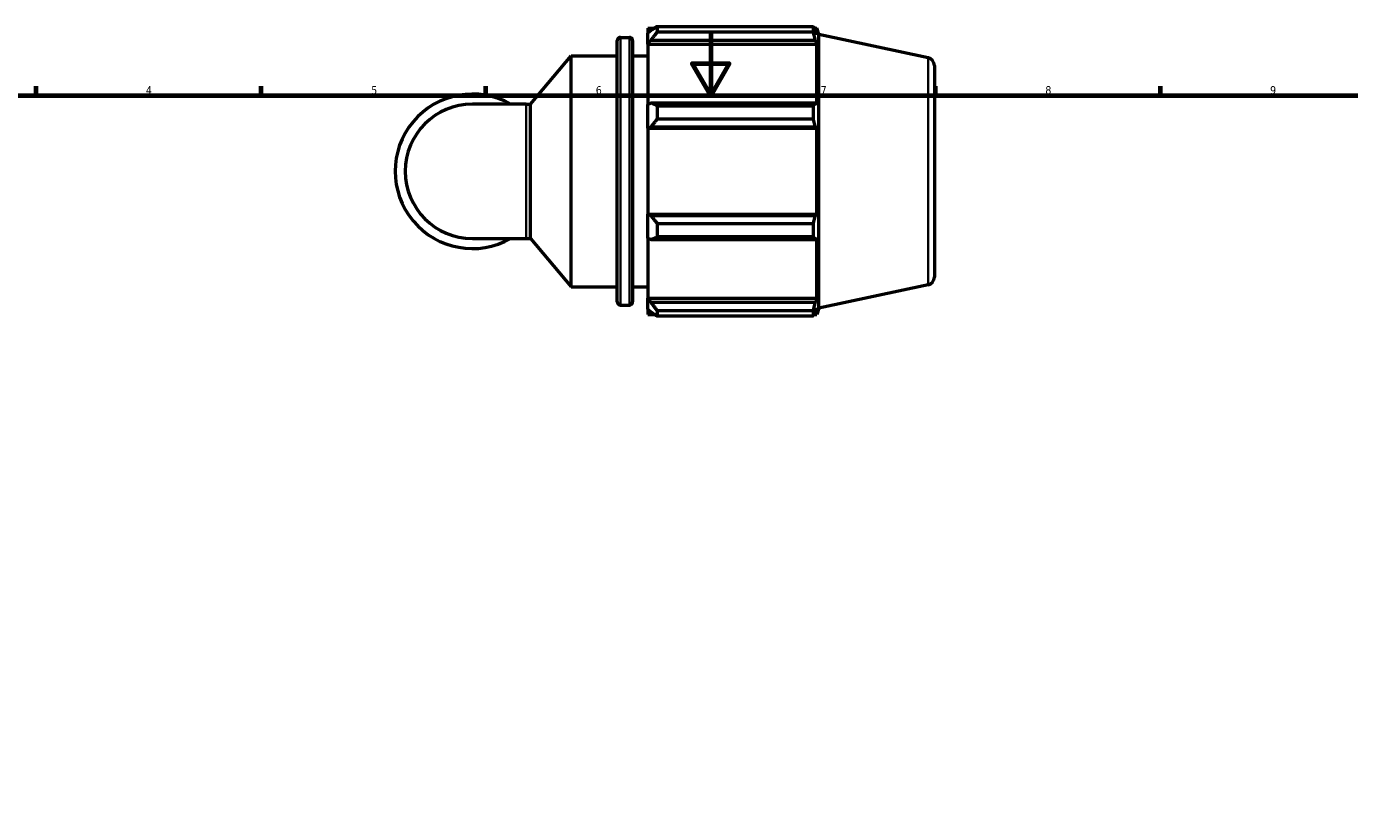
# Model space of a CAD drawing. Header units: millimetres. Extents: x 0 to 931, y 0 to 900.
# Tile 3 of 6: x 207 to 620, y 350 to 596. Entities that reach past the tile are written whole.
import ezdxf

# ---------------------------------------------------------------- set-up
doc = ezdxf.new("R2010")
doc.units = ezdxf.units.MM
for name, color, linetype, lineweight in [('Border (ISO)', 7, 'Continuous', 70), ('Visible (ISO)', 7, 'Continuous', 50), ('Visible Narrow (ISO)', 7, 'Continuous', 35)]:
    doc.layers.add(name, color=color, linetype=linetype, lineweight=lineweight)
doc.styles.add('Note Text (ISO)', font='tahoma.ttf')

# ---------------------------------------------------------------- blocks, each defined once
blk = doc.blocks.new('Borders Default Border')
at = {"layer": 'Border (ISO)'}
for p, q in [((210.25, 574), (210.25, 576.9)), ((280.33, 574), (280.33, 576.9)), ((350.42, 574), (350.42, 576.9)), ((490.58, 574), (490.58, 576.9)), ((560.67, 574), (560.67, 576.9))]:
    blk.add_line(p, q, dxfattribs=at)
at = {"layer": 'Border (ISO)', "flags": 128}
for points in [[(420.5, 594), (420.5, 574), (414.73, 584), (426.27, 584), (420.5, 574)], [(20, 20), (20, 574), (821, 574), (821, 20), (20, 20)]]:
    blk.add_lwpolyline(points, dxfattribs=at)
at = {"layer": 'Border (ISO)', "color": 232, "true_color": 0xca0064, "char_height": 2.5, "attachment_point": 7, "style": 'Note Text (ISO)'}
for s, insert in [('4', (244.42, 574.4)), ('5', (314.64, 574.35)), ('6', (384.66, 574.35)), ('7', (454.77, 574.4)), ('8', (524.81, 574.34)), ('9', (594.88, 574.35))]:
    blk.add_mtext(s, dxfattribs=dict(at, insert=insert))

msp = doc.modelspace()

# ---------------------------------------------------------------- linework, layer by layer
at = {"layer": 'Visible (ISO)'}
for p, q in [((400.939, 594.981), (400.939, 593.372)), ((400.939, 594.981), (402.983, 594.981)), ((401.899, 594.288), (400.939, 593.372)), ((403.819, 595.505), (403.819, 593.769)), ((403.819, 595.505), (452.482, 595.505)), ((452.482, 593.769), (452.482, 595.505)), ((452.754, 594.981), (453.573, 594.981)), ((453.573, 592.915), (453.106, 594.288)), ((454.219, 592.993), (453.573, 594.981)), ((453.573, 592.915), (453.573, 594.981)), ((391.339, 509.581), (391.339, 591.101)), ((392.339, 592.101), (395.139, 592.101)), ((396.139, 591.101), (396.139, 509.581)), ((400.939, 590.363), (400.939, 593.372)), ((400.939, 590.363), (401.899, 591.214)), ((400.939, 589.937), (400.939, 590.363)), ((400.939, 589.937), (400.939, 571.175)), ((400.939, 589.937), (453.573, 589.937)), ((401.899, 591.214), (453.106, 591.214)), ((452.482, 593.769), (403.819, 593.769)), ((453.106, 591.214), (453.573, 589.937)), ((453.573, 570.953), (453.573, 589.937)), ((454.219, 507.689), (454.219, 592.993)), ((488.239, 585.762), (454.219, 592.993)), ((364.315, 571.296), (376.939, 586.341)), ((376.939, 514.341), (376.939, 586.341)), ((376.939, 586.341), (391.339, 586.341)), ((396.139, 586.341), (400.939, 586.341)), ((490.219, 583.316), (490.219, 517.365)), ((362.983, 571.296), (346.219, 571.296)), ((362.983, 571.296), (364.315, 571.296)), ((364.315, 529.386), (364.315, 571.296)), ((401.899, 571.618), (400.939, 571.175)), ((400.939, 563.908), (400.939, 571.175)), ((453.106, 571.618), (401.899, 571.618)), ((403.819, 570.784), (403.819, 566.594)), ((403.819, 570.784), (452.482, 570.784)), ((452.482, 566.594), (452.482, 570.784)), ((453.573, 570.953), (453.106, 571.618)), ((452.482, 566.594), (403.819, 566.594)), ((400.939, 563.908), (401.899, 564.197)), ((400.939, 563.764), (400.939, 563.908)), ((400.939, 563.764), (400.939, 536.917)), ((400.939, 563.764), (453.573, 563.764)), ((401.899, 564.197), (453.106, 564.197)), ((453.106, 564.197), (453.573, 563.764)), ((453.573, 536.917), (453.573, 563.764)), ((400.939, 536.773), (400.939, 536.917)), ((400.939, 536.917), (453.573, 536.917)), ((400.939, 529.507), (400.939, 536.773)), ((401.899, 536.484), (400.939, 536.773)), ((453.106, 536.484), (401.899, 536.484)), ((453.573, 536.917), (453.106, 536.484)), ((403.819, 534.088), (403.819, 529.897)), ((403.819, 534.088), (452.482, 534.088)), ((452.482, 529.897), (452.482, 534.088)), ((346.219, 529.386), (362.983, 529.386)), ((362.983, 529.386), (364.315, 529.386)), ((364.315, 529.386), (376.939, 514.341)), ((400.939, 529.507), (401.899, 529.063)), ((400.939, 529.507), (400.939, 510.744)), ((401.899, 529.063), (453.106, 529.063)), ((452.482, 529.897), (403.819, 529.897)), ((453.106, 529.063), (453.573, 529.728)), ((453.573, 510.744), (453.573, 529.728)), ((376.939, 514.341), (391.339, 514.341)), ((396.139, 514.341), (400.939, 514.341)), ((488.239, 514.92), (454.219, 507.689)), ((392.339, 508.581), (395.139, 508.581)), ((400.939, 510.319), (400.939, 510.744)), ((400.939, 510.744), (453.573, 510.744)), ((400.939, 507.309), (400.939, 510.319)), ((401.899, 509.467), (400.939, 510.319)), ((453.106, 509.467), (401.899, 509.467)), ((453.573, 510.744), (453.106, 509.467)), ((453.106, 506.393), (453.573, 507.767)), ((453.573, 505.701), (453.573, 507.767)), ((454.219, 507.689), (453.573, 505.701)), ((400.939, 507.309), (401.899, 506.393)), ((400.939, 507.309), (400.939, 505.701)), ((400.939, 505.701), (402.983, 505.701)), ((403.819, 506.912), (403.819, 505.176)), ((403.819, 506.912), (452.482, 506.912)), ((452.482, 505.176), (403.819, 505.176)), ((452.482, 505.176), (452.482, 506.912)), ((452.754, 505.701), (453.573, 505.701))]:
    msp.add_line(p, q, dxfattribs=at)
for centre, radius, start, end in [((392.339, 591.101), 1, 90, 180), ((395.139, 591.101), 1, 0, 90), ((487.719, 583.316), 2.5, 0, 78), ((346.219, 550.341), 24.098, 60.40815, 299.59185), ((346.219, 550.341), 20.955, 90, 270), ((487.719, 517.365), 2.5, 282, 0), ((392.339, 509.581), 1, 180, 270), ((395.139, 509.581), 1, 270, 0)]:
    msp.add_arc(centre, radius, start, end, dxfattribs=at)
for points, weights in [([(403.819, 595.505), (402.821, 594.884), (401.899, 594.288)], [1.01791895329, 1.01266050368, 1.00660682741]), ([(452.482, 595.505), (452.806, 594.884), (453.106, 594.288)], [1, 1.0012345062, 1.00165219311]), ([(401.899, 591.214), (402.821, 592.466), (403.819, 593.769)], [1.00660682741, 1.01266050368, 1.01791895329]), ([(453.106, 591.214), (452.806, 592.466), (452.482, 593.769)], [1.00165219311, 1.0012345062, 1]), ([(403.819, 570.784), (402.821, 571.21), (401.899, 571.618)], [1.01791895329, 1.01266050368, 1.00660682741]), ([(452.482, 570.784), (452.806, 571.21), (453.106, 571.618)], [1, 1.0012345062, 1.00165219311]), ([(401.899, 564.197), (402.821, 565.371), (403.819, 566.594)], [1.00660682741, 1.01266050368, 1.01791895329]), ([(453.106, 564.197), (452.806, 565.371), (452.482, 566.594)], [1.00165219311, 1.0012345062, 1]), ([(403.819, 534.088), (402.821, 535.31), (401.899, 536.484)], [1.01791895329, 1.01266050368, 1.00660682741]), ([(452.482, 534.088), (452.806, 535.31), (453.106, 536.484)], [1, 1.0012345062, 1.00165219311]), ([(401.899, 529.063), (402.821, 529.472), (403.819, 529.897)], [1.00660682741, 1.01266050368, 1.01791895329]), ([(453.106, 529.063), (452.806, 529.472), (452.482, 529.897)], [1.00165219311, 1.0012345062, 1]), ([(403.819, 506.912), (402.821, 508.216), (401.899, 509.467)], [1.01791895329, 1.01266050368, 1.00660682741]), ([(452.482, 506.912), (452.806, 508.216), (453.106, 509.467)], [1, 1.0012345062, 1.00165219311]), ([(401.899, 506.393), (402.821, 505.797), (403.819, 505.176)], [1.00660682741, 1.01266050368, 1.01791895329]), ([(453.106, 506.393), (452.806, 505.797), (452.482, 505.176)], [1.00165219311, 1.0012345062, 1])]:
    msp.add_rational_spline(points, weights, degree=2, dxfattribs=at)
at = {"layer": 'Visible Narrow (ISO)'}
for p, q in [((392.339, 591.586), (392.339, 509.095)), ((395.139, 509.095), (395.139, 591.586)), ((488.239, 515.356), (488.239, 585.325)), ((362.983, 529.644), (362.983, 571.038))]:
    msp.add_line(p, q, dxfattribs=at)

# ---------------------------------------------------------------- block references
msp.add_blockref('Borders Default Border', (0, 0))

doc.saveas('drawing.dxf')
